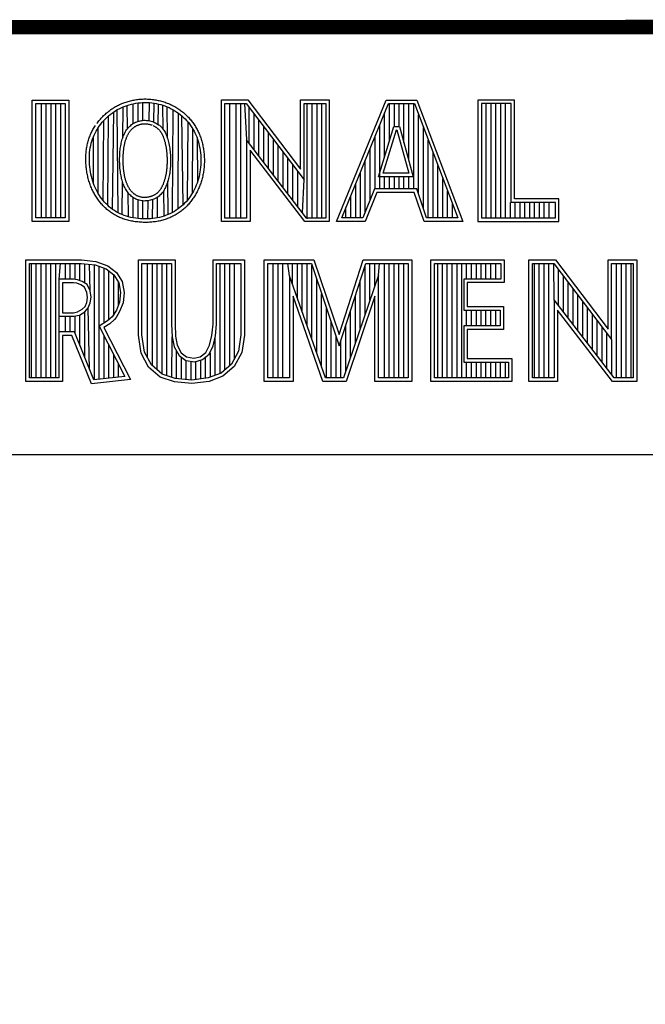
# Model space of a CAD drawing. Header units: inches. Extents: x 0 to 22, y 0 to 17.
# Tile 12 of 16: x 17.589 to 18.452, y 1.611 to 2.97. Entities that reach past the tile are written whole.
import ezdxf

# ---------------------------------------------------------------- set-up
doc = ezdxf.new("R2010")
doc.units = ezdxf.units.IN
doc.header["$LTSCALE"] = 1.21
doc.header["$MEASUREMENT"] = 0
doc.layers.get('0').update_dxf_attribs({"linetype": 'CONTINUOUS'})
doc.layers.add('NOTE', color=7, linetype='CONTINUOUS')
doc.styles.get("Standard").update_dxf_attribs({"font": 'txt', "width": 0.8})

msp = doc.modelspace()

# ---------------------------------------------------------------- linework, layer by layer
at = {"color": 2, "linetype": 'CONTINUOUS'}
for p, q in [((16.3737, 2.9596), (21.5037, 2.9596)), ((16.375, 2.96), (21.5, 2.96)), ((17.6059, 2.8591), (17.6565, 2.8591)), ((17.6059, 2.6915), (17.6059, 2.8591)), ((17.6108, 2.8542), (17.6516, 2.8542)), ((17.6108, 2.6964), (17.6108, 2.8542)), ((17.6187, 2.6964), (17.6187, 2.8542)), ((17.6254, 2.6964), (17.6254, 2.8542)), ((17.632, 2.6964), (17.632, 2.8542)), ((17.6387, 2.6964), (17.6387, 2.8542)), ((17.6454, 2.6964), (17.6454, 2.8542)), ((17.6516, 2.8542), (17.6516, 2.6964)), ((17.6565, 2.8591), (17.6565, 2.6915)), ((17.7429, 2.8534), (17.7459, 2.8541)), ((17.7455, 2.8267), (17.7455, 2.854)), ((17.7459, 2.8541), (17.749, 2.8546)), ((17.749, 2.8546), (17.7522, 2.8551)), ((17.7522, 2.8551), (17.7553, 2.8554)), ((17.7522, 2.8298), (17.7522, 2.8551)), ((17.7553, 2.8554), (17.7585, 2.8556)), ((17.7585, 2.8556), (17.7616, 2.8557)), ((17.7589, 2.8311), (17.7589, 2.8556)), ((17.7616, 2.8557), (17.7648, 2.8556)), ((17.7648, 2.8556), (17.768, 2.8555)), ((17.7676, 2.8306), (17.768, 2.8555)), ((17.768, 2.8555), (17.7711, 2.8552)), ((17.7711, 2.8552), (17.7742, 2.8548)), ((17.7739, 2.8287), (17.7742, 2.8548)), ((17.7742, 2.8548), (17.7773, 2.8542)), ((17.7773, 2.8542), (17.7804, 2.8536)), ((17.8673, 2.8592), (17.9039, 2.8592)), ((17.8673, 2.6915), (17.8673, 2.8592)), ((17.8721, 2.8543), (17.9015, 2.8543)), ((17.8721, 2.6963), (17.8721, 2.8543)), ((17.879, 2.6963), (17.879, 2.8543)), ((17.8874, 2.6963), (17.8874, 2.8543)), ((17.8941, 2.6963), (17.8941, 2.8543)), ((17.8991, 2.8543), (17.9019, 2.8042)), ((17.9015, 2.8543), (17.9813, 2.7492)), ((17.9039, 2.8592), (17.9764, 2.7636)), ((17.9764, 2.8592), (18.0162, 2.8592)), ((17.9764, 2.7636), (17.9764, 2.8592)), ((17.9813, 2.8543), (18.0114, 2.8543)), ((17.9813, 2.7492), (17.9813, 2.8543)), ((17.9858, 2.695), (17.9858, 2.8543)), ((17.9925, 2.6963), (17.9925, 2.8543)), ((17.9992, 2.6963), (17.9992, 2.8543)), ((18.0059, 2.6963), (18.0059, 2.8543)), ((18.0114, 2.8543), (18.0114, 2.6963)), ((18.0162, 2.8592), (18.0162, 2.6915)), ((18.0262, 2.6915), (18.0946, 2.8591)), ((18.0334, 2.6964), (18.0979, 2.8542)), ((18.0946, 2.8591), (18.1369, 2.8591)), ((18.0979, 2.8542), (18.1336, 2.8542)), ((18.0993, 2.803), (18.0993, 2.8542)), ((18.106, 2.8228), (18.106, 2.8542)), ((18.1127, 2.8228), (18.1127, 2.8542)), ((18.1193, 2.8002), (18.1193, 2.8542)), ((18.126, 2.7756), (18.126, 2.8542)), ((18.1327, 2.7364), (18.1327, 2.8542)), ((18.1336, 2.8542), (18.1935, 2.6964)), ((18.1369, 2.8591), (18.2005, 2.6915)), ((18.272, 2.8591), (18.2214, 2.8591)), ((18.2214, 2.8591), (18.2214, 2.6915)), ((18.2671, 2.8542), (18.2262, 2.8542)), ((18.2262, 2.8542), (18.2262, 2.6964)), ((18.2328, 2.6964), (18.2328, 2.8542)), ((18.2395, 2.6964), (18.2395, 2.8542)), ((18.2462, 2.6964), (18.2462, 2.8542)), ((18.2529, 2.6964), (18.2529, 2.8542)), ((18.2595, 2.6964), (18.2595, 2.8542)), ((18.2671, 2.7179), (18.2671, 2.8542)), ((18.272, 2.7227), (18.272, 2.8591)), ((17.7138, 2.8392), (17.7162, 2.841)), ((17.7162, 2.841), (17.7186, 2.8427)), ((17.717, 2.7082), (17.7186, 2.8427)), ((17.7186, 2.8427), (17.721, 2.8444)), ((17.721, 2.8444), (17.7235, 2.8459)), ((17.7235, 2.8459), (17.7261, 2.8472)), ((17.7246, 2.7036), (17.7235, 2.8459)), ((17.7261, 2.8472), (17.7287, 2.8485)), ((17.7287, 2.8485), (17.7314, 2.8497)), ((17.731, 2.807), (17.7314, 2.8497)), ((17.7314, 2.8497), (17.7342, 2.8508)), ((17.7342, 2.8508), (17.737, 2.8517)), ((17.737, 2.8517), (17.7399, 2.8526)), ((17.7374, 2.8193), (17.737, 2.8517)), ((17.7399, 2.8526), (17.7429, 2.8534)), ((17.7801, 2.8254), (17.7804, 2.8536)), ((17.7804, 2.8536), (17.7834, 2.8528)), ((17.7834, 2.8528), (17.7864, 2.8519)), ((17.7864, 2.8519), (17.7893, 2.8509)), ((17.7867, 2.8189), (17.7864, 2.8519)), ((17.7893, 2.8509), (17.7922, 2.8498)), ((17.7922, 2.8498), (17.795, 2.8486)), ((17.7927, 2.8065), (17.7922, 2.8498)), ((17.795, 2.8486), (17.7977, 2.8472)), ((17.7977, 2.8472), (17.8004, 2.8458)), ((17.7995, 2.7039), (17.8004, 2.8458)), ((17.8004, 2.8458), (17.8031, 2.8443)), ((17.8031, 2.8443), (17.8056, 2.8426)), ((17.8056, 2.8426), (17.8081, 2.8409)), ((17.8074, 2.7088), (17.8081, 2.8409)), ((17.8081, 2.8409), (17.8105, 2.839)), ((17.9057, 2.7992), (17.9057, 2.8487)), ((18.0926, 2.7814), (18.0926, 2.8414)), ((17.7008, 2.826), (17.7028, 2.8284)), ((17.7028, 2.8284), (17.7048, 2.8307)), ((17.704, 2.7203), (17.7048, 2.8307)), ((17.7048, 2.8307), (17.707, 2.833)), ((17.707, 2.833), (17.7092, 2.8351)), ((17.7092, 2.8351), (17.7114, 2.8372)), ((17.7102, 2.7138), (17.7114, 2.8372)), ((17.7114, 2.8372), (17.7138, 2.8392)), ((17.7446, 2.8261), (17.746, 2.827)), ((17.746, 2.827), (17.7474, 2.8278)), ((17.7474, 2.8278), (17.7488, 2.8285)), ((17.7488, 2.8285), (17.7503, 2.8291)), ((17.7503, 2.8291), (17.7519, 2.8297)), ((17.7519, 2.8297), (17.7535, 2.8301)), ((17.7535, 2.8301), (17.7551, 2.8305)), ((17.7551, 2.8305), (17.7567, 2.8308)), ((17.7567, 2.8308), (17.7584, 2.8311)), ((17.7584, 2.8311), (17.7601, 2.8312)), ((17.7601, 2.8312), (17.7618, 2.8312)), ((17.7618, 2.8312), (17.7636, 2.8311)), ((17.7636, 2.8311), (17.7653, 2.831)), ((17.7653, 2.831), (17.767, 2.8307)), ((17.767, 2.8307), (17.7686, 2.8304)), ((17.7686, 2.8304), (17.7703, 2.83)), ((17.7703, 2.83), (17.7719, 2.8295)), ((17.7719, 2.8295), (17.7734, 2.8289)), ((17.7734, 2.8289), (17.775, 2.8283)), ((17.775, 2.8283), (17.7764, 2.8276)), ((17.7764, 2.8276), (17.7778, 2.8268)), ((17.7778, 2.8268), (17.7792, 2.826)), ((17.8105, 2.839), (17.8128, 2.8371)), ((17.8128, 2.8371), (17.815, 2.8351)), ((17.8143, 2.7145), (17.8128, 2.8371)), ((17.815, 2.8351), (17.8171, 2.833)), ((17.8171, 2.833), (17.8192, 2.8308)), ((17.8192, 2.8308), (17.8211, 2.8285)), ((17.8203, 2.721), (17.8211, 2.8285)), ((17.8211, 2.8285), (17.823, 2.8262)), ((17.9124, 2.7905), (17.9124, 2.8399)), ((17.9191, 2.7818), (17.9191, 2.8311)), ((18.1394, 2.7295), (18.1394, 2.8389)), ((17.6915, 2.8108), (17.6928, 2.8135)), ((17.6928, 2.8135), (17.6942, 2.8161)), ((17.6942, 2.8161), (17.6957, 2.8186)), ((17.6957, 2.8186), (17.6973, 2.8211)), ((17.6971, 2.7301), (17.6973, 2.8211)), ((17.6973, 2.8211), (17.699, 2.8236)), ((17.699, 2.8236), (17.7008, 2.826)), ((17.7329, 2.8117), (17.7337, 2.8133)), ((17.7337, 2.8133), (17.7345, 2.8149)), ((17.7345, 2.8149), (17.7354, 2.8164)), ((17.7354, 2.8164), (17.7364, 2.8178)), ((17.7364, 2.8178), (17.7374, 2.8192)), ((17.7374, 2.8192), (17.7384, 2.8206)), ((17.7384, 2.8206), (17.7395, 2.8218)), ((17.7395, 2.8218), (17.7407, 2.823)), ((17.7407, 2.823), (17.742, 2.8241)), ((17.742, 2.8241), (17.7432, 2.8252)), ((17.7432, 2.8252), (17.7446, 2.8261)), ((17.7792, 2.826), (17.7805, 2.8251)), ((17.7805, 2.8251), (17.7817, 2.8242)), ((17.7817, 2.8242), (17.7829, 2.8232)), ((17.7829, 2.8232), (17.784, 2.8221)), ((17.784, 2.8221), (17.785, 2.821)), ((17.785, 2.821), (17.786, 2.8198)), ((17.786, 2.8198), (17.7869, 2.8186)), ((17.7869, 2.8186), (17.7878, 2.8173)), ((17.7878, 2.8173), (17.7886, 2.816)), ((17.7886, 2.816), (17.7894, 2.8146)), ((17.7894, 2.8146), (17.7901, 2.8132)), ((17.7901, 2.8132), (17.7908, 2.8116)), ((17.823, 2.8262), (17.8247, 2.8238)), ((17.8247, 2.8238), (17.8264, 2.8214)), ((17.8264, 2.8214), (17.8279, 2.8189)), ((17.8271, 2.7309), (17.8279, 2.8189)), ((17.8279, 2.8189), (17.8294, 2.8163)), ((17.8294, 2.8163), (17.8307, 2.8137)), ((17.8307, 2.8137), (17.8319, 2.811)), ((17.9258, 2.7731), (17.9258, 2.8223)), ((17.9324, 2.7645), (17.9324, 2.8135)), ((18.084, 2.7533), (18.1054, 2.8228)), ((18.086, 2.7364), (18.086, 2.825)), ((18.0905, 2.7581), (18.109, 2.8179)), ((18.1054, 2.8228), (18.1132, 2.8228)), ((18.109, 2.8179), (18.1095, 2.8179)), ((18.1095, 2.8179), (18.1258, 2.7581)), ((18.1132, 2.8228), (18.1321, 2.7533)), ((18.146, 2.7096), (18.146, 2.8213)), ((17.6868, 2.7964), (17.6876, 2.7995)), ((17.6876, 2.7995), (17.6884, 2.8024)), ((17.6884, 2.8024), (17.6893, 2.8053)), ((17.6893, 2.8053), (17.6904, 2.8081)), ((17.6904, 2.8081), (17.6915, 2.8108)), ((17.6905, 2.7441), (17.6904, 2.8081)), ((17.7286, 2.798), (17.729, 2.7998)), ((17.729, 2.7998), (17.7294, 2.8016)), ((17.7294, 2.8016), (17.7299, 2.8034)), ((17.7299, 2.8034), (17.7304, 2.8051)), ((17.7304, 2.8051), (17.7309, 2.8068)), ((17.7309, 2.8068), (17.7316, 2.8085)), ((17.7316, 2.8085), (17.7322, 2.8101)), ((17.7322, 2.8101), (17.7329, 2.8117)), ((17.7908, 2.8116), (17.7914, 2.8101)), ((17.7914, 2.8101), (17.7921, 2.8084)), ((17.7921, 2.8084), (17.7927, 2.8067)), ((17.7927, 2.8067), (17.7932, 2.8048)), ((17.7932, 2.8048), (17.7938, 2.8029)), ((17.7938, 2.8029), (17.7943, 2.801)), ((17.7943, 2.801), (17.7948, 2.799)), ((17.8319, 2.811), (17.8331, 2.8082)), ((17.8331, 2.8082), (17.8341, 2.8053)), ((17.8341, 2.8053), (17.835, 2.8024)), ((17.8347, 2.7475), (17.8341, 2.8053)), ((17.835, 2.8024), (17.8359, 2.7993)), ((17.9848, 2.6963), (17.9019, 2.8042)), ((17.9019, 2.8042), (17.9019, 2.6963)), ((17.9391, 2.7558), (17.9391, 2.8047)), ((18.0793, 2.7364), (18.0793, 2.8087)), ((18.1527, 2.6964), (18.1527, 2.8038)), ((17.6851, 2.7836), (17.6853, 2.7869)), ((17.6853, 2.7869), (17.6857, 2.7901)), ((17.6857, 2.7901), (17.6862, 2.7933)), ((17.6862, 2.7933), (17.6868, 2.7964)), ((17.727, 2.7857), (17.7272, 2.7879)), ((17.7272, 2.7879), (17.7274, 2.79)), ((17.7274, 2.79), (17.7276, 2.7921)), ((17.7276, 2.7921), (17.7279, 2.7941)), ((17.7279, 2.7941), (17.7282, 2.7961)), ((17.7282, 2.7961), (17.7286, 2.798)), ((17.7948, 2.799), (17.7952, 2.7969)), ((17.7952, 2.7969), (17.7956, 2.7947)), ((17.7956, 2.7947), (17.7959, 2.7925)), ((17.7959, 2.7925), (17.7962, 2.7903)), ((17.7962, 2.7903), (17.7964, 2.7881)), ((17.7964, 2.7881), (17.7966, 2.7858)), ((17.8359, 2.7993), (17.8366, 2.7961)), ((17.8366, 2.7961), (17.8373, 2.7929)), ((17.8373, 2.7929), (17.8378, 2.7896)), ((17.8378, 2.7896), (17.8382, 2.7863)), ((17.8382, 2.7863), (17.8386, 2.783)), ((17.9824, 2.6915), (17.9067, 2.7899)), ((17.9067, 2.7899), (17.9067, 2.6915)), ((17.9458, 2.7471), (17.9458, 2.7959)), ((17.9525, 2.7384), (17.9525, 2.7871)), ((18.0726, 2.7214), (18.0726, 2.7924)), ((18.1594, 2.6964), (18.1594, 2.7862)), ((17.6849, 2.7803), (17.6851, 2.7836)), ((17.6849, 2.7769), (17.6849, 2.7803)), ((17.6849, 2.7735), (17.6849, 2.7769)), ((17.6851, 2.7701), (17.6849, 2.7735)), ((17.7267, 2.7789), (17.7268, 2.7812)), ((17.7267, 2.7766), (17.7267, 2.7789)), ((17.7267, 2.7743), (17.7267, 2.7766)), ((17.7268, 2.772), (17.7267, 2.7743)), ((17.7268, 2.7812), (17.7269, 2.7835)), ((17.7269, 2.7835), (17.727, 2.7857)), ((17.7966, 2.7858), (17.7968, 2.7835)), ((17.7968, 2.7835), (17.7969, 2.7812)), ((17.7969, 2.7812), (17.797, 2.7789)), ((17.797, 2.7789), (17.797, 2.7765)), ((17.797, 2.7765), (17.797, 2.7742)), ((17.797, 2.7742), (17.797, 2.7719)), ((17.8386, 2.783), (17.8388, 2.7796)), ((17.8388, 2.7729), (17.8387, 2.7696)), ((17.8388, 2.7796), (17.8389, 2.7762)), ((17.8389, 2.7762), (17.8388, 2.7729)), ((17.9591, 2.7297), (17.9591, 2.7783)), ((18.0659, 2.7048), (18.0659, 2.776)), ((17.6854, 2.7668), (17.6851, 2.7701)), ((17.6859, 2.7634), (17.6854, 2.7668)), ((17.6864, 2.76), (17.6859, 2.7634)), ((17.687, 2.7567), (17.6864, 2.76)), ((17.7269, 2.7696), (17.7268, 2.772)), ((17.727, 2.7673), (17.7269, 2.7696)), ((17.7272, 2.765), (17.727, 2.7673)), ((17.7274, 2.7628), (17.7272, 2.765)), ((17.7277, 2.7606), (17.7274, 2.7628)), ((17.728, 2.7584), (17.7277, 2.7606)), ((17.7959, 2.7586), (17.7956, 2.7565)), ((17.7962, 2.7608), (17.7959, 2.7586)), ((17.7965, 2.7629), (17.7962, 2.7608)), ((17.7967, 2.7652), (17.7965, 2.7629)), ((17.7968, 2.7674), (17.7967, 2.7652)), ((17.7969, 2.7697), (17.7968, 2.7674)), ((17.797, 2.7719), (17.7969, 2.7697)), ((17.8376, 2.7598), (17.837, 2.7566)), ((17.8381, 2.763), (17.8376, 2.7598)), ((17.8385, 2.7663), (17.8381, 2.763)), ((17.8387, 2.7696), (17.8385, 2.7663)), ((17.9658, 2.7211), (17.9658, 2.7695)), ((17.9725, 2.7124), (17.9725, 2.7607)), ((18.0593, 2.6964), (18.0593, 2.7597)), ((18.1661, 2.6964), (18.1661, 2.7686)), ((17.6878, 2.7535), (17.687, 2.7567)), ((17.6886, 2.7503), (17.6878, 2.7535)), ((17.6895, 2.7471), (17.6886, 2.7503)), ((17.6905, 2.7441), (17.6895, 2.7471)), ((17.7283, 2.7563), (17.728, 2.7584)), ((17.7287, 2.7543), (17.7283, 2.7563)), ((17.7291, 2.7523), (17.7287, 2.7543)), ((17.7295, 2.7503), (17.7291, 2.7523)), ((17.73, 2.7485), (17.7295, 2.7503)), ((17.7306, 2.7466), (17.73, 2.7485)), ((17.7301, 2.701), (17.7305, 2.7469)), ((17.7311, 2.7449), (17.7306, 2.7466)), ((17.7926, 2.7451), (17.792, 2.7434)), ((17.7932, 2.7469), (17.7926, 2.7451)), ((17.7938, 2.7487), (17.7932, 2.7469)), ((17.7939, 2.7012), (17.7934, 2.7475)), ((17.7943, 2.7506), (17.7938, 2.7487)), ((17.7947, 2.7525), (17.7943, 2.7506)), ((17.7952, 2.7545), (17.7947, 2.7525)), ((17.7956, 2.7565), (17.7952, 2.7545)), ((17.8347, 2.7475), (17.8336, 2.7446)), ((17.8356, 2.7505), (17.8347, 2.7475)), ((17.8364, 2.7535), (17.8356, 2.7505)), ((17.837, 2.7566), (17.8364, 2.7535)), ((17.9792, 2.7037), (17.9813, 2.7492)), ((18.1321, 2.7533), (18.084, 2.7533)), ((18.1258, 2.7581), (18.0905, 2.7581)), ((18.0926, 2.7364), (18.0926, 2.7533)), ((18.0993, 2.7364), (18.0993, 2.7533)), ((18.106, 2.7364), (18.106, 2.7533)), ((18.1127, 2.7364), (18.1127, 2.7533)), ((18.1193, 2.7364), (18.1193, 2.7533)), ((18.126, 2.7364), (18.126, 2.7533)), ((18.1727, 2.6964), (18.1727, 2.751)), ((17.6917, 2.7411), (17.6905, 2.7441)), ((17.6929, 2.7383), (17.6917, 2.7411)), ((17.6942, 2.7355), (17.6929, 2.7383)), ((17.6956, 2.7327), (17.6942, 2.7355)), ((17.6971, 2.7301), (17.6956, 2.7327)), ((17.7318, 2.7431), (17.7311, 2.7449)), ((17.7324, 2.7414), (17.7318, 2.7431)), ((17.7331, 2.7398), (17.7324, 2.7414)), ((17.7339, 2.7382), (17.7331, 2.7398)), ((17.7347, 2.7366), (17.7339, 2.7382)), ((17.7355, 2.7351), (17.7347, 2.7366)), ((17.7365, 2.7337), (17.7355, 2.7351)), ((17.7374, 2.7323), (17.7365, 2.7337)), ((17.7385, 2.7309), (17.7374, 2.7323)), ((17.7867, 2.7326), (17.7857, 2.7312)), ((17.7876, 2.734), (17.7867, 2.7326)), ((17.7884, 2.7354), (17.7876, 2.734)), ((17.788, 2.6989), (17.7876, 2.734)), ((17.7892, 2.7369), (17.7884, 2.7354)), ((17.79, 2.7385), (17.7892, 2.7369)), ((17.7907, 2.7401), (17.79, 2.7385)), ((17.7914, 2.7417), (17.7907, 2.7401)), ((17.792, 2.7434), (17.7914, 2.7417)), ((17.8286, 2.7335), (17.8271, 2.7309)), ((17.83, 2.7362), (17.8286, 2.7335)), ((17.8313, 2.7389), (17.83, 2.7362)), ((17.8325, 2.7417), (17.8313, 2.7389)), ((17.8336, 2.7446), (17.8325, 2.7417)), ((18.0526, 2.6964), (18.0526, 2.7434)), ((18.0786, 2.7364), (18.0625, 2.6964)), ((18.0819, 2.7316), (18.0658, 2.6915)), ((18.137, 2.7364), (18.0786, 2.7364)), ((18.1335, 2.7316), (18.0819, 2.7316)), ((18.147, 2.6915), (18.1335, 2.7316)), ((18.1505, 2.6964), (18.137, 2.7364)), ((18.1794, 2.6964), (18.1794, 2.7334)), ((17.6987, 2.7275), (17.6971, 2.7301)), ((17.7003, 2.725), (17.6987, 2.7275)), ((17.7021, 2.7226), (17.7003, 2.725)), ((17.704, 2.7203), (17.7021, 2.7226)), ((17.706, 2.7181), (17.704, 2.7203)), ((17.708, 2.7159), (17.706, 2.7181)), ((17.7388, 2.698), (17.7384, 2.7309)), ((17.7396, 2.7296), (17.7385, 2.7309)), ((17.7408, 2.7283), (17.7396, 2.7296)), ((17.742, 2.7272), (17.7408, 2.7283)), ((17.7433, 2.7261), (17.742, 2.7272)), ((17.7446, 2.725), (17.7433, 2.7261)), ((17.746, 2.7241), (17.7446, 2.725)), ((17.7455, 2.6966), (17.7455, 2.7244)), ((17.7475, 2.7232), (17.746, 2.7241)), ((17.749, 2.7224), (17.7475, 2.7232)), ((17.7506, 2.7217), (17.749, 2.7224)), ((17.7522, 2.7212), (17.7506, 2.7217)), ((17.7538, 2.7207), (17.7522, 2.7212)), ((17.7522, 2.6956), (17.7522, 2.7212)), ((17.7555, 2.7203), (17.7538, 2.7207)), ((17.7572, 2.72), (17.7555, 2.7203)), ((17.7589, 2.7198), (17.7572, 2.72)), ((17.7606, 2.7197), (17.7589, 2.7198)), ((17.7589, 2.6952), (17.7589, 2.7198)), ((17.7624, 2.7198), (17.7606, 2.7197)), ((17.7641, 2.7199), (17.7624, 2.7198)), ((17.7658, 2.7201), (17.7641, 2.7199)), ((17.7655, 2.6952), (17.7659, 2.7201)), ((17.7675, 2.7204), (17.7658, 2.7201)), ((17.7692, 2.7208), (17.7675, 2.7204)), ((17.7709, 2.7213), (17.7692, 2.7208)), ((17.7725, 2.7218), (17.7709, 2.7213)), ((17.7722, 2.6956), (17.7725, 2.7218)), ((17.7741, 2.7224), (17.7725, 2.7218)), ((17.7756, 2.7231), (17.7741, 2.7224)), ((17.7771, 2.7238), (17.7756, 2.7231)), ((17.7785, 2.7246), (17.7771, 2.7238)), ((17.7798, 2.7255), (17.7785, 2.7246)), ((17.7789, 2.6966), (17.7792, 2.7251)), ((17.7811, 2.7265), (17.7798, 2.7255)), ((17.7824, 2.7276), (17.7811, 2.7265)), ((17.7835, 2.7287), (17.7824, 2.7276)), ((17.7846, 2.7299), (17.7835, 2.7287)), ((17.7857, 2.7312), (17.7846, 2.7299)), ((17.8184, 2.7188), (17.8164, 2.7166)), ((17.8203, 2.721), (17.8184, 2.7188)), ((17.8221, 2.7234), (17.8203, 2.721)), ((17.8239, 2.7258), (17.8221, 2.7234)), ((17.8255, 2.7283), (17.8239, 2.7258)), ((17.8271, 2.7309), (17.8255, 2.7283)), ((18.0459, 2.6964), (18.0459, 2.727)), ((18.2662, 2.6964), (18.2662, 2.7179)), ((18.3284, 2.7179), (18.2671, 2.7179)), ((18.3332, 2.7227), (18.272, 2.7227)), ((18.2729, 2.6964), (18.2729, 2.7179)), ((18.2796, 2.6964), (18.2796, 2.7179)), ((18.2862, 2.6964), (18.2862, 2.7179)), ((18.2929, 2.6964), (18.2929, 2.7179)), ((18.2996, 2.6964), (18.2996, 2.7179)), ((18.3063, 2.6964), (18.3063, 2.7179)), ((18.3129, 2.6964), (18.3129, 2.7179)), ((18.3196, 2.6964), (18.3196, 2.7179)), ((18.3284, 2.6964), (18.3284, 2.7179)), ((18.3332, 2.6915), (18.3332, 2.7227)), ((17.7102, 2.7138), (17.708, 2.7159)), ((17.7124, 2.7119), (17.7102, 2.7138)), ((17.7147, 2.71), (17.7124, 2.7119)), ((17.717, 2.7082), (17.7147, 2.71)), ((17.7195, 2.7066), (17.717, 2.7082)), ((17.722, 2.705), (17.7195, 2.7066)), ((17.7246, 2.7036), (17.722, 2.705)), ((17.8023, 2.7054), (17.7995, 2.7039)), ((17.8049, 2.707), (17.8023, 2.7054)), ((17.8074, 2.7088), (17.8049, 2.707)), ((17.8098, 2.7106), (17.8074, 2.7088)), ((17.8121, 2.7125), (17.8098, 2.7106)), ((17.8143, 2.7145), (17.8121, 2.7125)), ((17.8164, 2.7166), (17.8143, 2.7145)), ((18.0392, 2.6964), (18.0392, 2.7107)), ((18.1861, 2.6964), (18.1861, 2.7158)), ((17.6565, 2.6915), (17.6059, 2.6915)), ((17.6516, 2.6964), (17.6108, 2.6964)), ((17.7273, 2.7022), (17.7246, 2.7036)), ((17.7301, 2.701), (17.7273, 2.7022)), ((17.733, 2.6999), (17.7301, 2.701)), ((17.736, 2.6989), (17.733, 2.6999)), ((17.7391, 2.698), (17.736, 2.6989)), ((17.7423, 2.6972), (17.7391, 2.698)), ((17.7456, 2.6966), (17.7423, 2.6972)), ((17.7489, 2.696), (17.7456, 2.6966)), ((17.7523, 2.6956), (17.7489, 2.696)), ((17.7557, 2.6953), (17.7523, 2.6956)), ((17.7591, 2.6952), (17.7557, 2.6953)), ((17.7625, 2.6951), (17.7591, 2.6952)), ((17.7659, 2.6952), (17.7625, 2.6951)), ((17.7692, 2.6953), (17.7659, 2.6952)), ((17.7724, 2.6956), (17.7692, 2.6953)), ((17.7756, 2.6961), (17.7724, 2.6956)), ((17.7788, 2.6966), (17.7756, 2.6961)), ((17.7819, 2.6972), (17.7788, 2.6966)), ((17.785, 2.698), (17.7819, 2.6972)), ((17.788, 2.6989), (17.785, 2.698)), ((17.791, 2.7), (17.788, 2.6989)), ((17.7939, 2.7012), (17.791, 2.7)), ((17.7968, 2.7025), (17.7939, 2.7012)), ((17.7995, 2.7039), (17.7968, 2.7025)), ((17.9067, 2.6915), (17.8673, 2.6915)), ((17.9019, 2.6963), (17.8721, 2.6963)), ((18.0162, 2.6915), (17.9824, 2.6915)), ((18.0114, 2.6963), (17.9848, 2.6963)), ((18.0658, 2.6915), (18.0262, 2.6915)), ((18.0625, 2.6964), (18.0334, 2.6964)), ((18.2005, 2.6915), (18.147, 2.6915)), ((18.1935, 2.6964), (18.1505, 2.6964)), ((18.2214, 2.6915), (18.3332, 2.6915)), ((18.2262, 2.6964), (18.3284, 2.6964)), ((17.5973, 2.6384), (17.674, 2.6384)), ((17.5973, 2.4708), (17.5973, 2.6384)), ((17.674, 2.6384), (17.6938, 2.6364)), ((17.6938, 2.6364), (17.7106, 2.6305)), ((17.7527, 2.6384), (17.8033, 2.6384)), ((17.7527, 2.5345), (17.7527, 2.6384)), ((17.8033, 2.6384), (17.8033, 2.5499)), ((17.8557, 2.6384), (17.899, 2.6384)), ((17.8557, 2.5499), (17.8557, 2.6384)), ((17.899, 2.6384), (17.899, 2.5345)), ((17.9264, 2.6384), (17.9949, 2.6384)), ((17.9264, 2.4708), (17.9264, 2.6384)), ((17.9949, 2.6384), (18.0298, 2.5355)), ((18.0298, 2.5355), (18.0629, 2.6384)), ((18.0629, 2.6384), (18.1299, 2.6384)), ((18.1299, 2.6384), (18.1299, 2.4708)), ((18.1564, 2.6384), (18.2578, 2.6384)), ((18.1564, 2.4708), (18.1564, 2.6384)), ((18.2578, 2.6384), (18.2578, 2.6071)), ((18.2918, 2.6385), (18.3284, 2.6385)), ((18.2918, 2.4708), (18.2918, 2.6385)), ((18.3284, 2.6385), (18.401, 2.5429)), ((18.401, 2.6385), (18.4408, 2.6385)), ((18.401, 2.5429), (18.401, 2.6385)), ((18.4408, 2.6385), (18.4408, 2.4708)), ((17.6021, 2.6335), (17.6737, 2.6335)), ((17.6021, 2.4756), (17.6021, 2.6335)), ((17.6051, 2.4756), (17.6051, 2.6335)), ((17.6117, 2.4756), (17.6117, 2.6335)), ((17.6184, 2.4756), (17.6184, 2.6335)), ((17.6251, 2.4756), (17.6251, 2.6335)), ((17.6318, 2.4756), (17.6318, 2.6335)), ((17.6384, 2.4756), (17.6384, 2.6335)), ((17.643, 2.6118), (17.6451, 2.6335)), ((17.6518, 2.6118), (17.6518, 2.6335)), ((17.6585, 2.6118), (17.6585, 2.6335)), ((17.6651, 2.6115), (17.6651, 2.6335)), ((17.6718, 2.6098), (17.6718, 2.6335)), ((17.6737, 2.6335), (17.6928, 2.6316)), ((17.6785, 2.6065), (17.6785, 2.633)), ((17.6858, 2.5956), (17.6852, 2.6324)), ((17.6918, 2.4729), (17.6918, 2.6317)), ((17.6928, 2.6316), (17.7082, 2.6262)), ((17.6985, 2.4736), (17.6985, 2.6296)), ((17.7052, 2.5512), (17.7052, 2.6273)), ((17.7082, 2.6262), (17.7187, 2.6179)), ((17.7106, 2.6305), (17.7224, 2.6212)), ((17.7119, 2.5554), (17.7119, 2.6233)), ((17.7575, 2.6335), (17.7984, 2.6335)), ((17.7575, 2.5349), (17.7575, 2.6335)), ((17.7653, 2.5033), (17.7653, 2.6335)), ((17.7719, 2.4924), (17.7719, 2.6335)), ((17.7786, 2.4866), (17.7786, 2.6335)), ((17.7853, 2.4808), (17.7853, 2.6335)), ((17.792, 2.4787), (17.792, 2.6335)), ((17.7984, 2.6335), (17.7984, 2.5497)), ((17.8606, 2.6335), (17.8941, 2.6335)), ((17.8606, 2.5499), (17.8606, 2.6335)), ((17.8654, 2.4812), (17.8654, 2.6335)), ((17.8721, 2.4868), (17.8721, 2.6335)), ((17.8788, 2.4924), (17.8788, 2.6335)), ((17.8854, 2.5024), (17.8854, 2.6335)), ((17.8941, 2.6335), (17.8941, 2.5349)), ((17.9313, 2.6335), (17.9914, 2.6335)), ((17.9313, 2.4756), (17.9313, 2.6335)), ((17.9388, 2.4756), (17.9388, 2.6335)), ((17.9455, 2.4756), (17.9455, 2.6335)), ((17.9522, 2.4756), (17.9522, 2.6335)), ((17.9613, 2.6167), (17.9589, 2.6335)), ((17.9655, 2.6046), (17.9655, 2.6335)), ((17.9722, 2.5856), (17.9722, 2.6335)), ((17.9789, 2.5666), (17.9789, 2.6335)), ((17.9856, 2.5475), (17.9856, 2.6335)), ((17.9914, 2.6335), (18.03, 2.52)), ((17.9922, 2.5285), (17.9922, 2.6311)), ((18.03, 2.52), (18.0664, 2.6335)), ((18.0657, 2.5634), (18.0657, 2.6311)), ((18.0664, 2.6335), (18.1251, 2.6335)), ((18.0723, 2.5831), (18.0723, 2.6335)), ((18.079, 2.6028), (18.079, 2.6335)), ((18.084, 2.6176), (18.0857, 2.6335)), ((18.0924, 2.4756), (18.0924, 2.6335)), ((18.099, 2.4756), (18.099, 2.6335)), ((18.1057, 2.4756), (18.1057, 2.6335)), ((18.1124, 2.4756), (18.1124, 2.6335)), ((18.1191, 2.4756), (18.1191, 2.6335)), ((18.1251, 2.6335), (18.1251, 2.4756)), ((18.1612, 2.6335), (18.253, 2.6335)), ((18.1612, 2.4756), (18.1612, 2.6335)), ((18.1658, 2.4756), (18.1658, 2.6335)), ((18.1725, 2.4756), (18.1725, 2.6335)), ((18.1791, 2.4756), (18.1791, 2.6335)), ((18.1858, 2.4756), (18.1858, 2.6335)), ((18.1925, 2.4756), (18.1925, 2.6335)), ((18.1992, 2.4756), (18.1992, 2.6335)), ((18.2058, 2.6119), (18.2058, 2.6335)), ((18.2125, 2.6119), (18.2125, 2.6335)), ((18.2192, 2.6119), (18.2192, 2.6335)), ((18.2259, 2.6119), (18.2259, 2.6335)), ((18.2325, 2.6119), (18.2325, 2.6335)), ((18.2392, 2.6119), (18.2392, 2.6335)), ((18.2459, 2.6119), (18.2459, 2.6335)), ((18.253, 2.6335), (18.253, 2.6119)), ((18.2967, 2.6336), (18.326, 2.6336)), ((18.2967, 2.4756), (18.2967, 2.6336)), ((18.2993, 2.4756), (18.2993, 2.6336)), ((18.306, 2.4756), (18.306, 2.6336)), ((18.3127, 2.4756), (18.3127, 2.6336)), ((18.3193, 2.4756), (18.3193, 2.6336)), ((18.326, 2.6336), (18.4058, 2.5284)), ((18.3264, 2.5834), (18.326, 2.6336)), ((18.3327, 2.5753), (18.3327, 2.6248)), ((18.4058, 2.6336), (18.4359, 2.6336)), ((18.4058, 2.5284), (18.4058, 2.6336)), ((18.4128, 2.4756), (18.4128, 2.6336)), ((18.4195, 2.4756), (18.4195, 2.6336)), ((18.4261, 2.4756), (18.4261, 2.6336)), ((18.4328, 2.4756), (18.4328, 2.6336)), ((18.4359, 2.6336), (18.4359, 2.4756)), ((17.6628, 2.6118), (17.643, 2.6118)), ((17.643, 2.4756), (17.643, 2.6118)), ((17.6684, 2.6111), (17.6628, 2.6118)), ((17.6751, 2.6086), (17.6684, 2.6111)), ((17.7185, 2.5619), (17.7185, 2.618)), ((17.7187, 2.6179), (17.7256, 2.607)), ((17.7224, 2.6212), (17.7302, 2.6088)), ((18.0108, 2.4756), (17.9613, 2.6167)), ((17.9613, 2.6167), (17.9613, 2.4756)), ((17.9989, 2.5095), (17.9989, 2.6115)), ((18.084, 2.6176), (18.0359, 2.4756)), ((18.059, 2.5437), (18.059, 2.6104)), ((18.084, 2.4756), (18.084, 2.6176)), ((18.253, 2.6119), (18.2018, 2.6119)), ((18.2018, 2.6119), (18.2018, 2.5692)), ((18.3394, 2.5667), (18.3394, 2.6161)), ((17.6628, 2.6069), (17.6479, 2.6069)), ((17.6479, 2.6069), (17.6479, 2.5656)), ((17.6678, 2.6063), (17.6628, 2.6069)), ((17.6733, 2.6041), (17.6678, 2.6063)), ((17.678, 2.601), (17.6733, 2.6041)), ((17.6818, 2.6043), (17.6751, 2.6086)), ((17.6814, 2.5936), (17.678, 2.601)), ((17.6858, 2.5956), (17.6818, 2.6043)), ((17.6872, 2.5871), (17.6858, 2.5956)), ((17.7252, 2.5765), (17.7252, 2.6075)), ((17.7256, 2.607), (17.7281, 2.5934)), ((17.7302, 2.6088), (17.733, 2.5936)), ((18.2578, 2.6071), (18.2066, 2.6071)), ((18.2066, 2.6071), (18.2066, 2.574)), ((18.346, 2.558), (18.346, 2.6073)), ((18.3527, 2.5493), (18.3527, 2.5985)), ((17.6823, 2.5864), (17.6814, 2.5936)), ((17.6814, 2.5799), (17.6823, 2.5864)), ((17.6862, 2.5792), (17.6872, 2.5871)), ((17.7281, 2.5934), (17.7266, 2.5801)), ((17.733, 2.5936), (17.7314, 2.579)), ((18.0073, 2.4708), (17.9662, 2.5882)), ((17.9662, 2.5882), (17.9662, 2.4708)), ((18.0056, 2.4904), (18.0056, 2.5918)), ((18.0792, 2.5882), (18.0394, 2.4708)), ((18.0523, 2.524), (18.0523, 2.5896)), ((18.0792, 2.4708), (18.0792, 2.5882)), ((18.4094, 2.4756), (18.3264, 2.5834)), ((18.3264, 2.5834), (18.3264, 2.4756)), ((18.3594, 2.5406), (18.3594, 2.5897)), ((17.6687, 2.5666), (17.6752, 2.5703)), ((17.6752, 2.5703), (17.6789, 2.5743)), ((17.6788, 2.567), (17.6834, 2.5723)), ((17.6789, 2.5743), (17.6814, 2.5799)), ((17.6834, 2.5723), (17.6862, 2.5792)), ((17.6852, 2.4873), (17.6834, 2.5723)), ((17.7224, 2.5693), (17.7164, 2.5599)), ((17.7266, 2.5801), (17.7224, 2.5693)), ((17.7314, 2.579), (17.7267, 2.5672)), ((18.0123, 2.4756), (18.0123, 2.5722)), ((18.0456, 2.5042), (18.0456, 2.5688)), ((18.2018, 2.5692), (18.252, 2.5692)), ((18.2058, 2.5474), (18.2058, 2.5692)), ((18.2066, 2.574), (18.2569, 2.574)), ((18.2125, 2.5474), (18.2125, 2.5692)), ((18.2192, 2.5474), (18.2192, 2.5692)), ((18.2259, 2.5474), (18.2259, 2.5692)), ((18.2325, 2.5474), (18.2325, 2.5692)), ((18.2392, 2.5474), (18.2392, 2.5692)), ((18.2459, 2.5474), (18.2459, 2.5692)), ((18.252, 2.5692), (18.252, 2.5474)), ((18.2569, 2.574), (18.2569, 2.5425)), ((18.407, 2.4708), (18.3313, 2.5692)), ((18.3313, 2.5692), (18.3313, 2.4708)), ((18.3661, 2.5319), (18.3661, 2.5809)), ((18.3727, 2.5233), (18.3727, 2.5721)), ((17.643, 2.5608), (17.6635, 2.5608)), ((17.6479, 2.5656), (17.6628, 2.5656)), ((17.6518, 2.5391), (17.6518, 2.5608)), ((17.6585, 2.5391), (17.6585, 2.5608)), ((17.6628, 2.5656), (17.6687, 2.5666)), ((17.6635, 2.5608), (17.6711, 2.5623)), ((17.6651, 2.5368), (17.6651, 2.5608)), ((17.6711, 2.5623), (17.6788, 2.567)), ((17.6718, 2.5203), (17.6718, 2.5625)), ((17.6785, 2.5038), (17.6785, 2.5667)), ((17.7164, 2.5599), (17.7101, 2.5543)), ((17.7196, 2.5563), (17.7131, 2.5504)), ((17.7221, 2.5588), (17.7196, 2.5563)), ((17.7267, 2.5672), (17.7221, 2.5588)), ((18.3794, 2.5146), (18.3794, 2.5633)), ((17.7101, 2.5543), (17.6983, 2.5469)), ((17.6983, 2.5469), (17.7341, 2.4775)), ((17.7131, 2.5504), (17.7047, 2.5451)), ((17.7047, 2.5451), (17.7417, 2.4734)), ((17.7984, 2.5497), (17.7992, 2.5322)), ((17.8033, 2.5499), (17.804, 2.5331)), ((17.8542, 2.5342), (17.8557, 2.5499)), ((17.8591, 2.5337), (17.8606, 2.5499)), ((18.0189, 2.4756), (18.0189, 2.5525)), ((18.039, 2.4845), (18.039, 2.548)), ((18.252, 2.5474), (18.2018, 2.5474)), ((18.2018, 2.5474), (18.2018, 2.4973)), ((18.2569, 2.5425), (18.2066, 2.5425)), ((18.2066, 2.5425), (18.2066, 2.5022)), ((18.3861, 2.5059), (18.3861, 2.5545)), ((18.3928, 2.4972), (18.3928, 2.5457)), ((17.6642, 2.5391), (17.643, 2.5391)), ((17.6609, 2.5343), (17.6479, 2.5343)), ((17.6479, 2.5343), (17.6479, 2.4708)), ((17.6879, 2.4675), (17.6609, 2.5343)), ((17.6911, 2.4728), (17.6642, 2.5391)), ((17.7052, 2.4743), (17.7052, 2.5336)), ((17.7563, 2.5096), (17.7527, 2.5345)), ((17.761, 2.5112), (17.7575, 2.5349)), ((17.7986, 2.4765), (17.7992, 2.5322)), ((17.7992, 2.5322), (17.8019, 2.5183)), ((17.804, 2.5331), (17.8062, 2.5206)), ((17.8509, 2.521), (17.8542, 2.5342)), ((17.8557, 2.5198), (17.8591, 2.5337)), ((17.8587, 2.4792), (17.8587, 2.5323)), ((17.8941, 2.5349), (17.8906, 2.5123)), ((17.899, 2.5345), (17.8953, 2.5107)), ((18.0256, 2.4756), (18.0256, 2.5329)), ((18.3994, 2.4886), (18.3994, 2.5369)), ((18.4061, 2.4799), (18.4061, 2.5281)), ((17.7119, 2.4751), (17.7119, 2.5206)), ((17.8019, 2.5183), (17.8087, 2.5066)), ((17.8062, 2.5206), (17.8117, 2.5104)), ((17.8458, 2.5107), (17.8509, 2.521)), ((17.8502, 2.5085), (17.8557, 2.5198)), ((18.0323, 2.4756), (18.0323, 2.5272)), ((17.7185, 2.4758), (17.7185, 2.5077)), ((17.7666, 2.4906), (17.7563, 2.5096)), ((17.7705, 2.4937), (17.761, 2.5112)), ((17.8053, 2.4742), (17.8053, 2.5124)), ((17.8087, 2.5066), (17.8182, 2.4997)), ((17.8117, 2.5104), (17.819, 2.5045)), ((17.812, 2.474), (17.812, 2.5042)), ((17.819, 2.5045), (17.8293, 2.5027)), ((17.8293, 2.5027), (17.8381, 2.5049)), ((17.8305, 2.4979), (17.8411, 2.501)), ((17.8381, 2.5049), (17.8458, 2.5107)), ((17.8411, 2.501), (17.8502, 2.5085)), ((17.8454, 2.4751), (17.8454, 2.5046)), ((17.8521, 2.4767), (17.8521, 2.5101)), ((17.8906, 2.5123), (17.8812, 2.4944)), ((17.8953, 2.5107), (17.885, 2.4913)), ((18.2066, 2.5022), (18.2683, 2.5022)), ((18.2683, 2.5022), (18.2683, 2.4708)), ((17.7252, 2.4765), (17.7252, 2.4947)), ((17.7827, 2.4766), (17.7666, 2.4906)), ((17.7852, 2.4809), (17.7705, 2.4937)), ((17.8182, 2.4997), (17.8305, 2.4979)), ((17.8187, 2.4734), (17.8187, 2.4994)), ((17.8253, 2.4726), (17.8253, 2.4987)), ((17.832, 2.4734), (17.832, 2.4977)), ((17.8387, 2.4742), (17.8387, 2.499)), ((17.8812, 2.4944), (17.8668, 2.4823)), ((17.885, 2.4913), (17.8693, 2.4781)), ((18.2018, 2.4973), (18.2635, 2.4973)), ((18.2058, 2.4756), (18.2058, 2.4973)), ((18.2125, 2.4756), (18.2125, 2.4973)), ((18.2192, 2.4756), (18.2192, 2.4973)), ((18.2259, 2.4756), (18.2259, 2.4973)), ((18.2325, 2.4756), (18.2325, 2.4973)), ((18.2392, 2.4756), (18.2392, 2.4973)), ((18.2459, 2.4756), (18.2459, 2.4973)), ((18.2526, 2.4756), (18.2526, 2.4973)), ((18.2593, 2.4756), (18.2593, 2.4973)), ((18.2635, 2.4973), (18.2635, 2.4756)), ((17.643, 2.4756), (17.6021, 2.4756)), ((17.7417, 2.4734), (17.6879, 2.4675)), ((17.7341, 2.4775), (17.6911, 2.4728)), ((17.8025, 2.47), (17.7827, 2.4766)), ((17.8035, 2.4748), (17.7852, 2.4809)), ((17.8263, 2.4727), (17.8035, 2.4748)), ((17.849, 2.4755), (17.8263, 2.4727)), ((17.8668, 2.4823), (17.849, 2.4755)), ((17.8693, 2.4781), (17.8502, 2.4708)), ((17.9613, 2.4756), (17.9313, 2.4756)), ((18.0359, 2.4756), (18.0108, 2.4756)), ((18.1251, 2.4756), (18.084, 2.4756)), ((18.2635, 2.4756), (18.1612, 2.4756)), ((18.3264, 2.4756), (18.2967, 2.4756)), ((18.4359, 2.4756), (18.4094, 2.4756)), ((17.6479, 2.4708), (17.5973, 2.4708)), ((17.8264, 2.4678), (17.8025, 2.47)), ((17.8502, 2.4708), (17.8264, 2.4678)), ((17.9662, 2.4708), (17.9264, 2.4708)), ((18.0394, 2.4708), (18.0073, 2.4708)), ((18.1299, 2.4708), (18.0792, 2.4708)), ((18.2683, 2.4708), (18.1564, 2.4708)), ((18.3313, 2.4708), (18.2918, 2.4708)), ((18.4408, 2.4708), (18.407, 2.4708)), ((16.7288, 2.37), (21.5, 2.37))]:
    msp.add_line(p, q, dxfattribs=at)
at = {"color": 7, "linetype": 'CONTINUOUS', "const_width": 0.02}
msp.add_lwpolyline([(13.6, 2.9595), (21.5, 2.96)], dxfattribs=at)
at = {"color": 2, "linetype": 'CONTINUOUS'}
for points, knots in [([(17.6951, 2.8265), (17.6957, 2.8273), (17.697, 2.829), (17.6991, 2.8316), (17.7012, 2.834), (17.7035, 2.8364), (17.7058, 2.8387), (17.7082, 2.8409), (17.7107, 2.8429), (17.7132, 2.8449), (17.7158, 2.8468), (17.7184, 2.8485), (17.7211, 2.8501), (17.7239, 2.8516), (17.7267, 2.8529), (17.7295, 2.8542), (17.7325, 2.8554), (17.7355, 2.8564), (17.7386, 2.8573), (17.7418, 2.8581), (17.745, 2.8589), (17.7483, 2.8594), (17.7516, 2.8599), (17.7549, 2.8603), (17.7583, 2.8605), (17.7616, 2.8606), (17.765, 2.8605), (17.7683, 2.8603), (17.7716, 2.86), (17.7749, 2.8596), (17.7782, 2.859), (17.7815, 2.8583), (17.7847, 2.8575), (17.7878, 2.8566), (17.791, 2.8555), (17.794, 2.8543), (17.797, 2.853), (17.7999, 2.8516), (17.8028, 2.8501), (17.8056, 2.8484), (17.8083, 2.8467), (17.811, 2.8448), (17.8135, 2.8428), (17.816, 2.8408), (17.8183, 2.8386), (17.8206, 2.8364), (17.8228, 2.8341), (17.8249, 2.8317), (17.8268, 2.8292), (17.8287, 2.8266), (17.8305, 2.824), (17.8321, 2.8214), (17.8337, 2.8186), (17.8351, 2.8158), (17.8364, 2.8129), (17.8376, 2.8099), (17.8387, 2.8069), (17.8397, 2.8037), (17.8406, 2.8005), (17.8414, 2.7972), (17.8421, 2.7938), (17.8426, 2.7903), (17.8431, 2.7868), (17.8434, 2.7833), (17.8436, 2.7798), (17.8437, 2.7763), (17.8437, 2.7728), (17.8436, 2.7693), (17.8433, 2.7658), (17.8429, 2.7624), (17.8424, 2.759), (17.8418, 2.7557), (17.8411, 2.7524), (17.8403, 2.7492), (17.8393, 2.746), (17.8382, 2.7429), (17.837, 2.7399), (17.8357, 2.7369), (17.8344, 2.734), (17.8329, 2.7312), (17.8313, 2.7284), (17.8296, 2.7257), (17.8279, 2.723), (17.826, 2.7205), (17.8241, 2.718), (17.8221, 2.7155), (17.8199, 2.7132), (17.8177, 2.711), (17.8153, 2.7088), (17.8128, 2.7067), (17.8102, 2.7048), (17.8075, 2.7029), (17.8047, 2.7012), (17.8018, 2.6996), (17.7989, 2.6981), (17.7958, 2.6967), (17.7927, 2.6954), (17.7895, 2.6943), (17.7863, 2.6933), (17.783, 2.6925), (17.7797, 2.6918), (17.7764, 2.6912), (17.773, 2.6908), (17.7695, 2.6905), (17.766, 2.6903), (17.7625, 2.6902), (17.759, 2.6903), (17.7554, 2.6905), (17.7518, 2.6908), (17.7483, 2.6912), (17.7447, 2.6918), (17.7413, 2.6924), (17.7379, 2.6933), (17.7345, 2.6942), (17.7313, 2.6953), (17.7282, 2.6965), (17.7252, 2.6978), (17.7223, 2.6992), (17.7195, 2.7008), (17.7168, 2.7025), (17.7142, 2.7043), (17.7117, 2.7062), (17.7092, 2.7082), (17.7069, 2.7103), (17.7046, 2.7125), (17.7024, 2.7148), (17.7003, 2.7172), (17.6983, 2.7197), (17.6964, 2.7222), (17.6946, 2.7249), (17.6929, 2.7276), (17.6913, 2.7304), (17.6898, 2.7333), (17.6884, 2.7363), (17.6871, 2.7393), (17.6859, 2.7425), (17.6849, 2.7457), (17.6839, 2.749), (17.683, 2.7523), (17.6822, 2.7557), (17.6816, 2.7592), (17.681, 2.7627), (17.6806, 2.7662), (17.6803, 2.7698), (17.6801, 2.7733), (17.68, 2.7769), (17.68, 2.7804), (17.6802, 2.7839), (17.6805, 2.7874), (17.6809, 2.7908), (17.6814, 2.7941), (17.6821, 2.7974), (17.6828, 2.8007), (17.6837, 2.8038), (17.6847, 2.8069), (17.6858, 2.8099), (17.6871, 2.8128), (17.6884, 2.8157), (17.6899, 2.8185), (17.6915, 2.8212), (17.6926, 2.823), (17.6932, 2.8238)], [0, 0, 0, 0, 0.006131, 0.012311, 0.018522, 0.024745, 0.030965, 0.03716, 0.043317, 0.049414, 0.055442, 0.061419, 0.067359, 0.073285, 0.079217, 0.085174, 0.091176, 0.097243, 0.103389, 0.109608, 0.115887, 0.122209, 0.128566, 0.134948, 0.141339, 0.14773, 0.154108, 0.160476, 0.166834, 0.173176, 0.179505, 0.185815, 0.192108, 0.198383, 0.204637, 0.210869, 0.217084, 0.223277, 0.229454, 0.235614, 0.241758, 0.24789, 0.254011, 0.260117, 0.266209, 0.272286, 0.278348, 0.284387, 0.290405, 0.296402, 0.302372, 0.308334, 0.314302, 0.320295, 0.326333, 0.332435, 0.338618, 0.344901, 0.351292, 0.357785, 0.364362, 0.370998, 0.377683, 0.38439, 0.391105, 0.397807, 0.40448, 0.411115, 0.417715, 0.424271, 0.430775, 0.437234, 0.443635, 0.44998, 0.456268, 0.462503, 0.468694, 0.474845, 0.480961, 0.487049, 0.493113, 0.499152, 0.505181, 0.511193, 0.517204, 0.52321, 0.529234, 0.535275, 0.541351, 0.547471, 0.553651, 0.559883, 0.566166, 0.572487, 0.578838, 0.585211, 0.591602, 0.597998, 0.604394, 0.610804, 0.617234, 0.623698, 0.63021, 0.63677, 0.643394, 0.650087, 0.656849, 0.663662, 0.670495, 0.67732, 0.684112, 0.690846, 0.697496, 0.704042, 0.710462, 0.716774, 0.722995, 0.729145, 0.735239, 0.741293, 0.747323, 0.753343, 0.759363, 0.765391, 0.771423, 0.777463, 0.783519, 0.789584, 0.795666, 0.801763, 0.807882, 0.814029, 0.820215, 0.826447, 0.832735, 0.839087, 0.845514, 0.852019, 0.858606, 0.865266, 0.871979, 0.878728, 0.885504, 0.892282, 0.899051, 0.905795, 0.912502, 0.91916, 0.925765, 0.932311, 0.938789, 0.945193, 0.951515, 0.957749, 0.963896, 0.969976, 0.976002, 0.981997, 0.987983, 0.993978, 1, 1, 1, 1]), ([(17.773, 2.8238), (17.7734, 2.8237), (17.7742, 2.8233), (17.7754, 2.8226), (17.7765, 2.8219), (17.7776, 2.8212), (17.7786, 2.8204), (17.7796, 2.8196), (17.7805, 2.8187), (17.7814, 2.8178), (17.7822, 2.8168), (17.783, 2.8158), (17.7837, 2.8147), (17.7844, 2.8136), (17.7851, 2.8124), (17.7857, 2.8111), (17.7864, 2.8097), (17.7869, 2.8083), (17.7875, 2.8067), (17.7881, 2.8051), (17.7886, 2.8034), (17.7891, 2.8017), (17.7896, 2.7998), (17.79, 2.7979), (17.7904, 2.7959), (17.7908, 2.7939), (17.7911, 2.7918), (17.7914, 2.7897), (17.7916, 2.7876), (17.7918, 2.7854), (17.792, 2.7832), (17.7921, 2.781), (17.7922, 2.7787), (17.7922, 2.7765), (17.7922, 2.7743), (17.7922, 2.7721), (17.7921, 2.7699), (17.792, 2.7677), (17.7918, 2.7656), (17.7916, 2.7634), (17.7914, 2.7614), (17.7911, 2.7594), (17.7908, 2.7574), (17.7904, 2.7555), (17.79, 2.7536), (17.7896, 2.7518), (17.7891, 2.7501), (17.7886, 2.7484), (17.788, 2.7467), (17.7875, 2.7451), (17.7869, 2.7435), (17.7863, 2.742), (17.7856, 2.7406), (17.7849, 2.7392), (17.7842, 2.7378), (17.7835, 2.7365), (17.7827, 2.7353), (17.7818, 2.7342), (17.781, 2.7331), (17.7801, 2.7321), (17.7791, 2.7312), (17.7781, 2.7303), (17.777, 2.7295), (17.7759, 2.7288), (17.7748, 2.7281), (17.7735, 2.7274), (17.7722, 2.7269), (17.7709, 2.7263), (17.7695, 2.7259), (17.768, 2.7255), (17.7666, 2.7252), (17.7651, 2.7249), (17.7636, 2.7247), (17.7622, 2.7246), (17.7607, 2.7246), (17.7593, 2.7247), (17.7578, 2.7248), (17.7564, 2.725), (17.7551, 2.7254), (17.7537, 2.7258), (17.7524, 2.7262), (17.7511, 2.7268), (17.7498, 2.7274), (17.7486, 2.7282), (17.7475, 2.729), (17.7463, 2.7298), (17.7452, 2.7308), (17.7442, 2.7318), (17.7432, 2.7328), (17.7422, 2.7339), (17.7413, 2.7351), (17.7405, 2.7363), (17.7397, 2.7376), (17.7389, 2.739), (17.7382, 2.7404), (17.7375, 2.7418), (17.7369, 2.7433), (17.7363, 2.7448), (17.7357, 2.7464), (17.7352, 2.7481), (17.7347, 2.7498), (17.7342, 2.7515), (17.7338, 2.7533), (17.7334, 2.7552), (17.7331, 2.7572), (17.7328, 2.7592), (17.7325, 2.7612), (17.7322, 2.7633), (17.732, 2.7655), (17.7318, 2.7677), (17.7317, 2.7699), (17.7316, 2.7721), (17.7315, 2.7744), (17.7315, 2.7766), (17.7315, 2.7788), (17.7316, 2.781), (17.7317, 2.7832), (17.7318, 2.7853), (17.732, 2.7874), (17.7322, 2.7895), (17.7324, 2.7914), (17.7327, 2.7934), (17.733, 2.7952), (17.7333, 2.797), (17.7337, 2.7988), (17.7341, 2.8004), (17.7345, 2.8021), (17.735, 2.8037), (17.7355, 2.8052), (17.7361, 2.8067), (17.7367, 2.8082), (17.7373, 2.8097), (17.738, 2.8111), (17.7388, 2.8125), (17.7395, 2.8138), (17.7404, 2.8151), (17.7412, 2.8163), (17.7421, 2.8175), (17.7431, 2.8185), (17.7441, 2.8195), (17.7451, 2.8204), (17.7462, 2.8213), (17.7473, 2.8221), (17.7484, 2.8228), (17.7496, 2.8235), (17.7508, 2.8241), (17.7521, 2.8246), (17.7534, 2.8251), (17.7547, 2.8255), (17.7561, 2.8258), (17.7575, 2.8261), (17.7589, 2.8262), (17.7603, 2.8263), (17.7618, 2.8264), (17.7632, 2.8263), (17.7647, 2.8262), (17.7661, 2.8259), (17.7676, 2.8256), (17.769, 2.8253), (17.7703, 2.8249), (17.7713, 2.8246), (17.7717, 2.8244)], [0, 0, 0, 0, 0.005205, 0.010301, 0.015317, 0.020264, 0.025147, 0.029993, 0.034814, 0.03962, 0.044431, 0.049285, 0.054218, 0.059275, 0.064493, 0.069905, 0.075551, 0.081469, 0.08767, 0.094153, 0.100901, 0.107892, 0.115113, 0.122544, 0.130165, 0.137963, 0.145914, 0.154014, 0.162225, 0.170537, 0.178924, 0.187353, 0.19582, 0.204283, 0.21273, 0.221135, 0.229471, 0.237732, 0.245879, 0.253908, 0.261788, 0.269507, 0.277051, 0.284422, 0.291622, 0.298666, 0.305557, 0.31231, 0.318924, 0.325398, 0.331748, 0.33796, 0.344036, 0.349961, 0.355743, 0.36137, 0.366856, 0.372198, 0.377411, 0.382525, 0.387572, 0.392587, 0.397609, 0.402674, 0.40782, 0.413067, 0.418456, 0.423959, 0.429543, 0.435185, 0.440861, 0.446532, 0.452182, 0.457782, 0.463317, 0.468791, 0.474218, 0.479601, 0.484946, 0.490278, 0.495591, 0.500909, 0.506231, 0.511577, 0.516941, 0.522349, 0.527788, 0.533263, 0.53878, 0.544339, 0.549949, 0.555611, 0.561357, 0.567182, 0.57311, 0.579137, 0.58529, 0.591566, 0.597981, 0.604531, 0.611244, 0.618124, 0.625184, 0.632436, 0.639892, 0.647562, 0.65545, 0.66353, 0.671769, 0.680119, 0.68856, 0.697052, 0.705554, 0.714038, 0.722464, 0.730805, 0.73905, 0.747163, 0.755126, 0.762912, 0.770495, 0.777854, 0.784979, 0.791879, 0.79859, 0.805133, 0.811526, 0.817813, 0.824015, 0.830162, 0.836274, 0.842341, 0.84835, 0.854289, 0.860138, 0.865885, 0.871529, 0.87705, 0.882456, 0.887765, 0.892999, 0.898175, 0.903319, 0.908447, 0.913587, 0.918756, 0.923962, 0.929209, 0.934501, 0.939823, 0.945179, 0.950577, 0.956002, 0.961472, 0.966983, 0.972522, 0.978068, 0.983612, 0.98913, 0.994598, 1, 1, 1, 1])]:
    msp.add_open_spline(points, degree=3, knots=knots, dxfattribs=at)

# ---------------------------------------------------------------- texts
at = {"layer": 'NOTE', "color": 7, "linetype": 'CONTINUOUS', "insert": (18.9387, 1.8146), "char_height": 0.2, "width": 1.12, "attachment_point": 2, "line_spacing_factor": 0.9}
msp.add_mtext('CB-68LP', dxfattribs=at)

doc.saveas('drawing.dxf')
